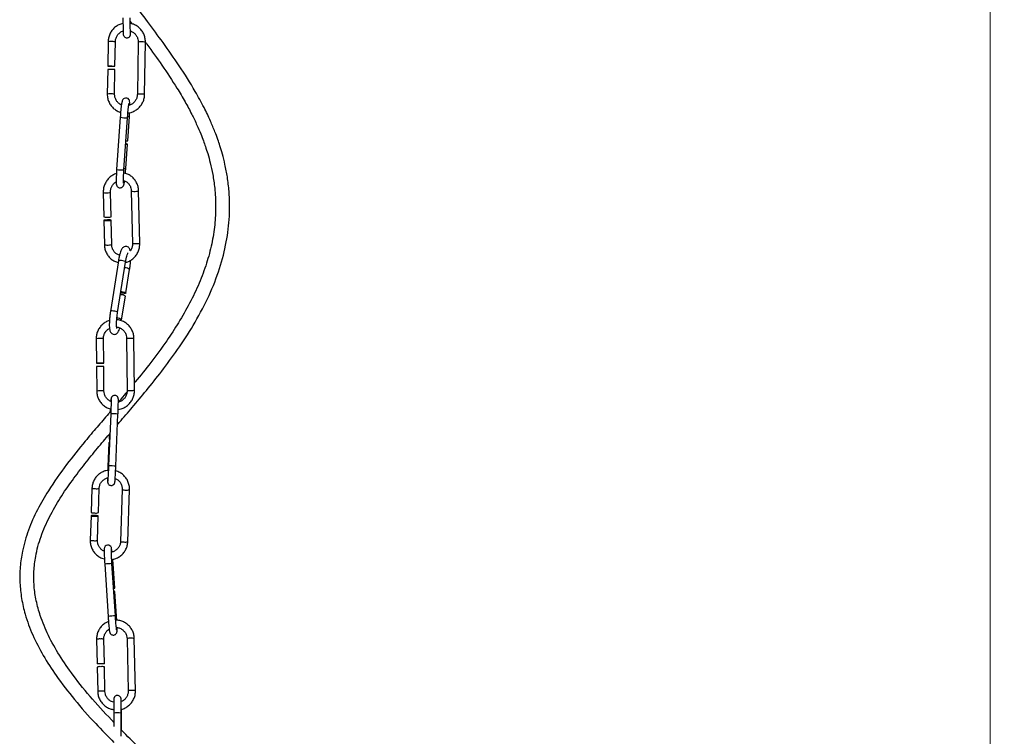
# Model space of a CAD drawing. Header units: millimetres. Extents: x 425 to 1011, y 286 to 740.
# Tile 27 of 41: x 715 to 785, y 446 to 497. Entities that reach past the tile are written whole.
import ezdxf

# ---------------------------------------------------------------- set-up
doc = ezdxf.new("R2010")
doc.units = ezdxf.units.MM
doc.styles.add('SLDTEXTSTYLE0', font='TXT', dxfattribs={"width": 0.75})
doc.dimstyles.new('SLDDIMSTYLE0', dxfattribs={"dimtxt": 3.5, "dimasz": 3.556, "dimexe": 0, "dimexo": 0.0625, "dimgap": 0.875, "dimtad": 1, "dimdec": 0, "dimlfac": 5, "dimrnd": 1e-09, "dimzin": 12, "dimdsep": 46, "dimtxsty": 'SLDTEXTSTYLE0', "dimblk1": 'CLOSED', "dimblk2": 'CLOSED', "dimsah": 1, "dimcen": 0.09, "dimadec": 0, "dimazin": 3, "dimtfac": 1, "dimtofl": 0, "dimtmove": 0, "dimatfit": 3, "dimldrblk": 'CLOSED', "dimfxl": 0, "dimfrac": 2, "dimtolj": 1, "dimtzin": 12, "dimarcsym": 0})

# ---------------------------------------------------------------- blocks, each defined once
blk = doc.blocks.new('_Closed')
at = {"color": 0, "linetype": 'ByBlock', "lineweight": -2}
for p, q in [((-1, 0.166667), (0, 0)), ((-1, 0.166667), (-1, -0.166667)), ((0, 0), (-1, -0.166667)), ((0, 0), (-1, 0))]:
    blk.add_line(p, q, dxfattribs=at)
blk = doc.blocks.new('_D')
at = {"color": 7, "linetype": 'Continuous', "lineweight": 0}
for p, q in [((732.648, 566.243), (785.186, 566.243)), ((784.186, 286.243), (784.186, 566.243)), ((728.543, 286.243), (785.186, 286.243))]:
    blk.add_line(p, q, dxfattribs=at)
at = {"color": 7, "linetype": 'Continuous', "lineweight": 18, "xscale": 3.556, "yscale": 3.556}
for p, rotation in [((784.186, 566.243), 90.0000000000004), ((784.186, 286.243), 270.0000000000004)]:
    blk.add_blockref('_Closed', p, dxfattribs=dict(at, rotation=rotation))
at = {"color": 7, "linetype": 'Continuous', "lineweight": 18, "insert": (779.674, 432.343), "char_height": 3.5, "attachment_point": 1, "rotation": 90, "style": 'SLDTEXTSTYLE0'}
blk.add_mtext('1400', dxfattribs=at)

msp = doc.modelspace()

# ---------------------------------------------------------------- linework, layer by layer
at = {"color": 7, "linetype": 'Continuous', "lineweight": 25}
for p, q in [((722.714, 497.153), (722.833, 496.991)), ((721.131, 495.714), (721.104, 493.969)), ((721.624, 493.961), (721.651, 495.707)), ((723.278, 495.694), (723.222, 491.957)), ((723.742, 491.949), (723.798, 495.687)), ((721.101, 493.729), (721.074, 491.977)), ((721.594, 491.969), (721.621, 493.721)), ((722.002, 490.318), (721.743, 486.591)), ((722.262, 486.555), (722.52, 490.282)), ((722.533, 488.637), (722.654, 490.377)), ((722.395, 486.651), (722.517, 488.397)), ((720.783, 484.932), (720.823, 483.189)), ((721.343, 483.201), (721.303, 484.944)), ((722.791, 485.034), (722.876, 481.304)), ((723.395, 481.315), (723.311, 485.046)), ((720.828, 482.95), (720.868, 481.201)), ((721.388, 481.213), (721.348, 482.962)), ((721.869, 480.046), (721.297, 476.443)), ((721.81, 476.362), (722.382, 479.964)), ((722.405, 477.755), (722.672, 479.438)), ((722.1, 475.835), (722.368, 477.524)), ((721.297, 476.443), (721.299, 476.433)), ((720.279, 474.488), (720.296, 472.741)), ((720.816, 472.746), (720.799, 474.493)), ((722.458, 474.509), (722.494, 470.769)), ((723.014, 470.774), (722.978, 474.514)), ((720.298, 472.501), (720.315, 470.748)), ((720.835, 470.753), (720.818, 472.506)), ((721.318, 469.125), (721.163, 465.39)), ((721.318, 469.125), (721.318, 469.125)), ((721.683, 465.369), (721.838, 469.104)), ((721.217, 467.654), (721.203, 467.314)), ((721.193, 467.075), (721.12, 465.324)), ((719.977, 463.808), (719.918, 462.073)), ((720.438, 462.055), (720.496, 463.79)), ((722.143, 463.71), (722.017, 459.995)), ((722.537, 459.977), (722.663, 463.692)), ((719.91, 461.834), (719.851, 460.093)), ((720.371, 460.075), (720.43, 461.817)), ((720.889, 458.374), (721.132, 454.642)), ((721.651, 454.676), (721.408, 458.408)), ((721.602, 456.651), (721.489, 458.394)), ((721.732, 454.663), (721.618, 456.412)), ((720.306, 452.996), (720.345, 451.255)), ((720.865, 451.267), (720.826, 453.008)), ((722.485, 453.044), (722.569, 449.317)), ((723.088, 449.329), (723.005, 453.056)), ((720.35, 451.016), (720.389, 449.269)), ((720.909, 449.281), (720.87, 451.028)), ((721.536, 447.72), (721.544, 446.766)), ((722.069, 446.081), (722.056, 447.723)), ((722.089, 446.51), (722.081, 447.561))]:
    msp.add_line(p, q, dxfattribs=at)
at = {"color": 7, "linetype": 'Continuous', "lineweight": 25, "flags": 128}
for points in [[(721.32, 493.974), (721.421, 493.972), (721.514, 493.969), (721.584, 493.966), (721.62, 493.962), (721.618, 493.959), (721.577, 493.957), (721.503, 493.955), (721.409, 493.956), (721.307, 493.957), (721.215, 493.96), (721.145, 493.963), (721.108, 493.967), (721.111, 493.97), (721.152, 493.973), (721.225, 493.974), (721.32, 493.974)], [(722.689, 491.19), (722.689, 491.196), (722.685, 491.349), (722.668, 491.483), (722.65, 491.535), (722.616, 491.592), (722.554, 491.649), (722.467, 491.688), (722.369, 491.692), (722.285, 491.665), (722.226, 491.624), (722.188, 491.58), (722.164, 491.541), (722.147, 491.501), (722.129, 491.438), (722.099, 491.282), (722.075, 491.107), (722.05, 490.883), (722.026, 490.632), (722.006, 490.383), (722.002, 490.318), (722.002, 490.318)], [(722.389, 488.396), (722.429, 488.394), (722.49, 488.394), (722.516, 488.397), (722.502, 488.403), (722.452, 488.41), (722.391, 488.417)], [(721.189, 482.942), (721.273, 482.948), (721.329, 482.955), (721.348, 482.962), (721.328, 482.968), (721.271, 482.972), (721.186, 482.974), (721.086, 482.973), (720.987, 482.97), (720.903, 482.964), (720.847, 482.957), (720.828, 482.95), (720.849, 482.944), (720.906, 482.939), (720.99, 482.938), (721.09, 482.938), (721.189, 482.942)], [(722.049, 477.864), (722.113, 477.859), (722.213, 477.842), (722.304, 477.819), (722.37, 477.791), (722.403, 477.765), (722.396, 477.743), (722.352, 477.73), (722.277, 477.726), (722.182, 477.733), (722.082, 477.749), (722.033, 477.761)], [(720.55, 472.744), (720.65, 472.745), (720.736, 472.745), (720.794, 472.746), (720.816, 472.746), (720.798, 472.746), (720.743, 472.745), (720.66, 472.744), (720.561, 472.743), (720.461, 472.743), (720.376, 472.742), (720.318, 472.741), (720.296, 472.741), (720.313, 472.741), (720.368, 472.742), (720.451, 472.743), (720.55, 472.744)], [(721.203, 467.314), (721.224, 467.317), (721.243, 467.317)], [(721.243, 467.308), (721.22, 467.311), (721.203, 467.314)], [(721.193, 467.075), (721.214, 467.077), (721.233, 467.077)], [(720.142, 461.798), (720.243, 461.795), (720.333, 461.797), (720.398, 461.804), (720.428, 461.814), (720.419, 461.825), (720.372, 461.837), (720.294, 461.847), (720.197, 461.853), (720.097, 461.856), (720.007, 461.853), (719.942, 461.847), (719.911, 461.837), (719.921, 461.826), (719.968, 461.814), (720.045, 461.804), (720.142, 461.798)], [(721.419, 459.242), (721.402, 459.382), (721.383, 459.497), (721.367, 459.553), (721.351, 459.59), (721.319, 459.637), (721.262, 459.689), (721.179, 459.725), (721.084, 459.73), (720.994, 459.701), (720.933, 459.656), (720.895, 459.607), (720.872, 459.563), (720.862, 459.529), (720.855, 459.499), (720.851, 459.457), (720.847, 459.364), (720.848, 459.217), (720.855, 459.016), (720.865, 458.783), (720.879, 458.527), (720.889, 458.374), (720.889, 458.374)], [(721.522, 456.648), (721.579, 456.651), (721.602, 456.651), (721.586, 456.649), (721.533, 456.645), (721.523, 456.644)], [(720.605, 451.282), (720.705, 451.283), (720.789, 451.28), (720.845, 451.274), (720.865, 451.267), (720.845, 451.258), (720.788, 451.25), (720.704, 451.244), (720.604, 451.24), (720.505, 451.24), (720.42, 451.242), (720.364, 451.248), (720.345, 451.255), (720.365, 451.264), (720.421, 451.272), (720.506, 451.278), (720.605, 451.282)]]:
    msp.add_lwpolyline(points, dxfattribs=at)
at = {"color": 8, "linetype": 'Continuous', "lineweight": 25, "flags": 128}
for points in [[(722.382, 479.964), (722.38, 479.975), (722.348, 480.001), (722.281, 480.028), (722.191, 480.051), (722.091, 480.068), (721.996, 480.075), (721.921, 480.071), (721.877, 480.057), (721.869, 480.046)], [(721.81, 476.362), (721.808, 476.372), (721.776, 476.399), (721.709, 476.426), (721.619, 476.449), (721.519, 476.466), (721.424, 476.472), (721.349, 476.469), (721.305, 476.455), (721.297, 476.443)], [(721.12, 465.324), (721.142, 465.326), (721.157, 465.327)]]:
    msp.add_lwpolyline(points, dxfattribs=at)
at = {"color": 8, "linetype": 'Continuous', "lineweight": 25}
for centre, radius, start, end in [((721.27, 494.391), 1.331, 86.73986, 96.03023), ((721.416, 493.8), 1.921, 82.99732, 92.09493), ((723.418, 494.37), 1.332, 86.74337, 96.02455), ((723.547, 493.392), 2.308, 83.75918, 91.32999), ((721.214, 490.654), 1.331, 86.73964, 96.03059), ((721.36, 490.053), 1.931, 83.02449, 92.0771), ((723.362, 490.633), 1.331, 86.74148, 96.02762), ((723.491, 489.656), 2.306, 83.75609, 91.33171), ((722.391, 492.178), 1.9, 258.16968, 273.89723), ((722.585, 490.818), 0.446, 262.94505, 278.92309), ((722.133, 488.457), 1.906, 258.18887, 273.86595), ((722.325, 487.097), 0.452, 262.77478, 278.9628), ((720.989, 486.089), 1.176, 259.91248, 277.58257), ((721.164, 485.419), 0.496, 267.78326, 286.36821), ((722.997, 486.199), 1.183, 259.97692, 277.54123), ((723.171, 485.524), 0.498, 267.82163, 286.29839), ((721.074, 482.358), 1.175, 259.90552, 277.58704), ((721.248, 481.691), 0.498, 267.81393, 286.31241), ((723.082, 482.46), 1.175, 259.90323, 277.58852), ((723.256, 481.794), 0.498, 267.82232, 286.29713), ((722.369, 479.084), 0.466, 49.38119, 96.44747), ((721.801, 475.487), 0.459, 49.3785, 95.49664), ((721.29, 389.787), 84.708, 90.51213, 90.68427), ((721.221, 412.592), 61.903, 90.39101, 90.63676), ((723.469, 389.88), 84.635, 90.51207, 90.68436), ((723.547, 396.286), 78.23, 90.4167, 90.61115), ((721.327, 386.046), 84.709, 90.51213, 90.68426), ((721.257, 408.947), 61.808, 90.39079, 90.63692), ((723.504, 386.327), 84.449, 90.51194, 90.68461), ((723.584, 392.484), 78.292, 90.41679, 90.61109), ((721.437, 465.729), 3.399, 83.22131, 91.99585), ((721.282, 461.997), 3.396, 83.21649, 91.99832), ((720.167, 464.263), 0.494, 247.26397, 274.81131), ((720.319, 464.288), 0.528, 257.93281, 289.59448), ((722.334, 464.165), 0.494, 247.277, 274.80401), ((722.478, 464.297), 0.633, 260.62375, 286.9545), ((720.042, 460.548), 0.494, 247.26404, 274.81127), ((720.194, 460.569), 0.525, 257.84326, 289.73011), ((722.208, 460.45), 0.494, 247.26689, 274.80968), ((722.353, 460.582), 0.633, 260.62407, 286.95393), ((721.832, 447.895), 10.522, 92.31237, 95.14421), ((721.484, 457.582), 0.812, 89.6826, 95.51081), ((722.074, 444.181), 10.503, 92.30934, 95.1462), ((721.727, 453.877), 0.785, 89.68535, 95.44923), ((720.507, 452.317), 0.709, 85.22679, 106.52398), ((720.649, 452.21), 0.817, 77.49959, 95.79537), ((722.672, 452.509), 0.567, 82.51068, 109.24008), ((722.828, 452.258), 0.817, 77.49959, 95.79537), ((720.591, 448.589), 0.709, 85.23365, 106.51268), ((720.732, 448.483), 0.817, 77.49821, 95.7961), ((722.755, 448.781), 0.568, 82.52947, 109.21372), ((722.912, 448.531), 0.818, 77.50901, 95.79037), ((721.806, 446.519), 1.23, 78.25558, 102.65171), ((722.058, 447.53), 0.0389, 53.238, 90.07851)]:
    msp.add_arc(centre, radius, start, end, dxfattribs=at)
at = {"color": 7, "linetype": 'Continuous', "lineweight": 25}
for centre, radius, start, end in [((721.24, 492.404), 1.332, 86.74337, 96.02455), ((721.386, 491.817), 1.918, 82.98836, 92.10082), ((722.463, 489.083), 0.452, 262.78391, 278.94751), ((721.029, 484.346), 1.175, 259.90552, 277.58704), ((721.203, 483.679), 0.498, 267.81393, 286.31241), ((722.065, 477.17), 0.466, 49.36329, 96.45642), ((721.309, 387.872), 84.635, 90.51207, 90.68436), ((721.242, 410.483), 62.024, 90.39129, 90.63656), ((720.109, 462.528), 0.494, 247.26689, 274.80968), ((720.261, 462.548), 0.524, 257.83423, 289.74377), ((721.612, 455.639), 0.773, 89.60701, 95.52513), ((720.552, 450.337), 0.709, 85.22679, 106.52398), ((720.693, 450.23), 0.817, 77.49959, 95.79537)]:
    msp.add_arc(centre, radius, start, end, dxfattribs=at)
for points, knots in [([(721.806, 468.345), (721.89, 468.443), (722.279, 468.899), (723.015, 469.761), (724.037, 470.988), (725.137, 472.373), (726.276, 473.935), (727.387, 475.673), (728.367, 477.54), (729.125, 479.461), (729.616, 481.362), (729.839, 483.216), (729.818, 484.775), (729.671, 486.009), (729.503, 486.898), (729.317, 487.642), (729.139, 488.235), (728.961, 488.766), (728.742, 489.355), (728.422, 490.12), (727.96, 491.086), (727.233, 492.415), (726.255, 493.964), (725.095, 495.611), (723.991, 497.11), (723.195, 498.176), (722.783, 498.753), (722.7, 498.868)], [0, 0, 0, 0, 0.011091, 0.051842, 0.097877, 0.148909, 0.204452, 0.264447, 0.326667, 0.386015, 0.442117, 0.495462, 0.546602, 0.576271, 0.602566, 0.624618, 0.642411, 0.655921, 0.672903, 0.696682, 0.727401, 0.765232, 0.827229, 0.885294, 0.938894, 0.987797, 1, 1, 1, 1]), ([(722.217, 497.017), (722.179, 497.012), (722.045, 496.992), (721.831, 496.894), (721.59, 496.73), (721.391, 496.514), (721.243, 496.261), (721.15, 495.989), (721.137, 495.803), (721.131, 495.714)], [0, 0, 0, 0, 0.063819, 0.221926, 0.380113, 0.538424, 0.696876, 0.855462, 1, 1, 1, 1]), ([(722.191, 497.426), (722.192, 497.38), (722.193, 497.247), (722.195, 497.027), (722.198, 496.783), (722.202, 496.572), (722.205, 496.404), (722.208, 496.304), (722.211, 496.258), (722.213, 496.235), (722.216, 496.209), (722.226, 496.17), (722.249, 496.118), (722.296, 496.061), (722.368, 496.013), (722.461, 495.991), (722.554, 496.004), (722.627, 496.044), (722.675, 496.09), (722.705, 496.136), (722.721, 496.177), (722.728, 496.206), (722.731, 496.224), (722.733, 496.239), (722.734, 496.262), (722.736, 496.304), (722.737, 496.372), (722.738, 496.451), (722.738, 496.476)], [0, 0, 0, 0, 0.043808, 0.127631, 0.21162, 0.295677, 0.379906, 0.46465, 0.517836, 0.543958, 0.55877, 0.569804, 0.588963, 0.613282, 0.64043, 0.670165, 0.702727, 0.727884, 0.748716, 0.766367, 0.780803, 0.791218, 0.799352, 0.809507, 0.8289, 0.882061, 0.963702, 1, 1, 1, 1]), ([(722.73, 496.29), (722.73, 496.291), (722.73, 496.293), (722.728, 496.331), (722.725, 496.417), (722.722, 496.567), (722.718, 496.769), (722.715, 497.007), (722.713, 497.233), (722.712, 497.375), (722.711, 497.43)], [0, 0, 0, 0, 0.036314, 0.132657, 0.267434, 0.421466, 0.580045, 0.739742, 0.899782, 1, 1, 1, 1]), ([(723.798, 495.687), (723.797, 495.743), (723.794, 495.897), (723.737, 496.144), (723.615, 496.41), (723.438, 496.644), (723.215, 496.831), (722.971, 496.965), (722.796, 497.005), (722.715, 497.023)], [0, 0, 0, 0, 0.090004, 0.245438, 0.401052, 0.556576, 0.711975, 0.867235, 1, 1, 1, 1]), ([(722.737, 497.017), (722.737, 497.018), (722.737, 497.05), (722.737, 497.087), (722.737, 497.122)], [0, 0, 0, 0, 0.03496, 1, 1, 1, 1]), ([(721.651, 495.707), (721.652, 495.741), (721.658, 495.852), (721.711, 496.034), (721.83, 496.233), (721.998, 496.384), (722.135, 496.47), (722.213, 496.486), (722.218, 496.487)], [0, 0, 0, 0, 0.101339, 0.321695, 0.542513, 0.763413, 0.984672, 1, 1, 1, 1]), ([(722.724, 496.481), (722.769, 496.466), (722.885, 496.428), (723.043, 496.302), (723.181, 496.121), (723.266, 495.911), (723.274, 495.765), (723.278, 495.694)], [0, 0, 0, 0, 0.138107, 0.3587055, 0.5789755, 0.7987051, 1, 1, 1, 1]), ([(723.759, 495.734), (723.809, 495.666), (724.223, 495.105), (725.01, 494.007), (725.921, 492.633), (726.621, 491.455), (727.094, 490.575), (727.462, 489.81), (727.735, 489.174), (727.934, 488.662), (728.1, 488.193), (728.267, 487.672), (728.45, 487.008), (728.627, 486.186), (728.777, 485.153), (728.841, 483.948), (728.772, 482.612), (728.554, 481.244), (728.18, 479.846), (727.649, 478.426), (726.972, 477.009), (726.185, 475.64), (725.255, 474.226), (724.217, 472.819), (723.43, 471.825), (723.03, 471.347), (723.009, 471.322)], [0, 0, 0, 0, 0.009213, 0.076791, 0.148693, 0.190611, 0.227633, 0.258683, 0.284011, 0.303793, 0.319235, 0.338759, 0.364047, 0.395026, 0.431349, 0.478885, 0.527742, 0.578363, 0.631226, 0.686701, 0.745083, 0.803851, 0.86039, 0.931377, 0.996387, 1, 1, 1, 1]), ([(721.074, 491.977), (721.075, 491.921), (721.079, 491.767), (721.135, 491.52), (721.258, 491.253), (721.434, 491.019), (721.658, 490.833), (721.862, 490.716), (721.993, 490.684), (722.03, 490.675)], [0, 0, 0, 0, 0.096858, 0.26413, 0.431594, 0.598963, 0.766197, 0.93328, 1, 1, 1, 1]), ([(722.089, 491.205), (722.064, 491.214), (721.969, 491.246), (721.83, 491.362), (721.691, 491.542), (721.607, 491.752), (721.598, 491.899), (721.594, 491.969)], [0, 0, 0, 0, 0.080306, 0.315698, 0.55074, 0.785206, 1, 1, 1, 1]), ([(722.548, 490.627), (722.623, 490.637), (722.793, 490.66), (723.042, 490.768), (723.282, 490.934), (723.481, 491.149), (723.63, 491.403), (723.722, 491.674), (723.735, 491.86), (723.742, 491.949)], [0, 0, 0, 0, 0.1164446, 0.2656642, 0.4149593, 0.5643706, 0.7139154, 0.8635872, 1, 1, 1, 1]), ([(723.222, 491.957), (723.22, 491.922), (723.214, 491.811), (723.161, 491.629), (723.043, 491.431), (722.874, 491.278), (722.723, 491.188), (722.629, 491.171), (722.609, 491.167)], [0, 0, 0, 0, 0.096837, 0.307404, 0.518412, 0.729499, 0.940929, 1, 1, 1, 1]), ([(722.52, 490.282), (722.524, 490.327), (722.533, 490.458), (722.551, 490.672), (722.574, 490.906), (722.598, 491.104), (722.618, 491.24), (722.634, 491.315), (722.636, 491.323), (722.637, 491.326)], [0, 0, 0, 0, 0.091596, 0.266788, 0.441913, 0.615965, 0.787367, 0.920953, 1, 1, 1, 1]), ([(722.654, 490.377), (722.657, 490.424), (722.664, 490.517), (722.668, 490.605), (722.67, 490.649)], [0, 0, 0, 0, 0.498674, 1, 1, 1, 1]), ([(721.743, 486.591), (721.74, 486.545), (721.731, 486.411), (721.719, 486.195), (721.71, 485.961), (721.707, 485.765), (721.712, 485.605), (721.716, 485.527), (721.743, 485.438), (721.779, 485.373), (721.841, 485.314), (721.929, 485.275), (722.026, 485.27), (722.11, 485.298), (722.172, 485.341), (722.211, 485.388), (722.236, 485.432), (722.255, 485.479), (722.274, 485.551), (722.292, 485.639), (722.305, 485.739), (722.309, 485.766)], [0, 0, 0, 0, 0.047286, 0.137822, 0.228734, 0.320285, 0.413589, 0.514752, 0.545299, 0.572619, 0.603536, 0.637189, 0.67159, 0.702844, 0.729017, 0.752656, 0.775422, 0.803344, 0.853755, 0.959691, 1, 1, 1, 1]), ([(722.234, 485.608), (722.234, 485.61), (722.233, 485.617), (722.229, 485.674), (722.228, 485.783), (722.23, 485.951), (722.238, 486.166), (722.25, 486.375), (722.258, 486.508), (722.262, 486.555)], [0, 0, 0, 0, 0.073333, 0.194687, 0.349097, 0.524672, 0.708739, 0.895924, 1, 1, 1, 1]), ([(723.311, 485.046), (723.308, 485.101), (723.299, 485.255), (723.236, 485.499), (723.11, 485.76), (722.932, 485.985), (722.711, 486.161), (722.479, 486.278), (722.318, 486.306), (722.247, 486.319)], [0, 0, 0, 0, 0.090064, 0.248241, 0.406626, 0.564673, 0.722094, 0.87869, 1, 1, 1, 1]), ([(722.367, 486.292), (722.368, 486.307), (722.377, 486.399), (722.386, 486.524), (722.394, 486.629), (722.395, 486.651)], [0, 0, 0, 0, 0.128839, 0.821422, 1, 1, 1, 1]), ([(721.724, 486.28), (721.699, 486.274), (721.584, 486.248), (721.396, 486.141), (721.176, 485.965), (720.997, 485.738), (720.867, 485.478), (720.792, 485.204), (720.786, 485.019), (720.783, 484.932)], [0, 0, 0, 0, 0.045888, 0.206382, 0.367427, 0.529202, 0.691705, 0.854828, 1, 1, 1, 1]), ([(721.303, 484.944), (721.304, 484.979), (721.305, 485.09), (721.347, 485.275), (721.448, 485.475), (721.573, 485.626), (721.671, 485.685), (721.71, 485.708)], [0, 0, 0, 0, 0.114568, 0.356817, 0.599251, 0.841757, 1, 1, 1, 1]), ([(722.228, 485.791), (722.274, 485.78), (722.385, 485.752), (722.54, 485.638), (722.677, 485.469), (722.769, 485.262), (722.784, 485.11), (722.791, 485.034)], [0, 0, 0, 0, 0.147675, 0.365027, 0.579703, 0.791275, 1, 1, 1, 1]), ([(720.868, 481.201), (720.871, 481.146), (720.88, 480.993), (720.942, 480.749), (721.069, 480.488), (721.247, 480.262), (721.468, 480.088), (721.675, 479.979), (721.809, 479.954), (721.853, 479.946)], [0, 0, 0, 0, 0.094379, 0.260132, 0.426105, 0.591723, 0.756685, 0.920782, 1, 1, 1, 1]), ([(721.951, 480.456), (721.905, 480.468), (721.794, 480.496), (721.639, 480.609), (721.502, 480.778), (721.409, 480.985), (721.395, 481.138), (721.388, 481.213)], [0, 0, 0, 0, 0.147842, 0.365151, 0.579786, 0.791316, 1, 1, 1, 1]), ([(722.717, 480.769), (722.707, 480.807), (722.69, 480.878), (722.632, 480.979), (722.532, 481.061), (722.406, 481.094), (722.286, 481.07), (722.195, 481.012), (722.131, 480.939), (722.072, 480.839), (722.015, 480.697), (721.956, 480.491), (721.907, 480.271), (721.88, 480.113), (721.869, 480.046)], [0, 0, 0, 0, 0.088685, 0.164084, 0.227114, 0.29007, 0.352499, 0.407966, 0.469271, 0.547653, 0.672067, 0.787953, 0.909438, 1, 1, 1, 1]), ([(722.391, 479.952), (722.438, 479.962), (722.575, 479.991), (722.783, 480.105), (723.003, 480.283), (723.182, 480.509), (723.312, 480.77), (723.387, 481.044), (723.393, 481.228), (723.395, 481.315)], [0, 0, 0, 0, 0.081256, 0.235801, 0.390875, 0.546653, 0.703133, 0.860209, 1, 1, 1, 1]), ([(722.876, 481.304), (722.875, 481.268), (722.874, 481.157), (722.829, 480.976), (722.769, 480.828), (722.719, 480.772), (722.717, 480.769)], [0, 0, 0, 0, 0.187173, 0.582944, 0.979017, 1, 1, 1, 1]), ([(722.382, 479.964), (722.389, 480.006), (722.409, 480.127), (722.447, 480.309), (722.493, 480.479), (722.529, 480.584), (722.555, 480.632), (722.553, 480.63), (722.552, 480.629)], [0, 0, 0, 0, 0.122862, 0.3563, 0.586186, 0.779354, 0.938925, 1, 1, 1, 1]), ([(722.672, 479.438), (722.679, 479.484), (722.699, 479.618), (722.726, 479.844), (722.737, 480.012), (722.743, 480.094)], [0, 0, 0, 0, 0.2125559, 0.6191268, 1, 1, 1, 1]), ([(721.226, 475.789), (721.137, 475.755), (720.956, 475.687), (720.72, 475.513), (720.523, 475.294), (720.379, 475.038), (720.292, 474.764), (720.283, 474.577), (720.279, 474.488)], [0, 0, 0, 0, 0.166109, 0.33574, 0.505372, 0.675005, 0.844641, 1, 1, 1, 1]), ([(721.292, 476.409), (721.287, 476.374), (721.268, 476.251), (721.243, 476.032), (721.223, 475.766), (721.215, 475.519), (721.222, 475.3), (721.243, 475.132), (721.278, 475.008), (721.337, 474.902), (721.436, 474.82), (721.562, 474.788), (721.683, 474.811), (721.773, 474.869), (721.838, 474.941), (721.897, 475.043), (721.939, 475.142), (721.965, 475.233), (721.97, 475.252)], [0, 0, 0, 0, 0.033893, 0.119818, 0.205957, 0.292583, 0.38063, 0.472496, 0.544592, 0.600307, 0.646882, 0.693401, 0.739531, 0.780517, 0.825817, 0.883736, 0.975668, 1, 1, 1, 1]), ([(721.763, 475.209), (721.763, 475.209), (721.763, 475.209), (721.751, 475.256), (721.741, 475.352), (721.736, 475.507), (721.741, 475.71), (721.757, 475.946), (721.782, 476.17), (721.802, 476.307), (721.81, 476.362)], [0, 0, 0, 0, 0.0465521, 0.1455247, 0.268833, 0.4119353, 0.5667115, 0.7271222, 0.8899305, 1, 1, 1, 1]), ([(722.978, 474.514), (722.976, 474.571), (722.968, 474.724), (722.905, 474.97), (722.775, 475.234), (722.59, 475.463), (722.361, 475.648), (722.097, 475.775), (721.888, 475.839), (721.771, 475.84), (721.751, 475.84)], [0, 0, 0, 0, 0.0856189, 0.2328959, 0.380363, 0.52783, 0.6752956, 0.8227593, 0.9702212, 1, 1, 1, 1]), ([(720.799, 474.493), (720.8, 474.528), (720.803, 474.639), (720.852, 474.823), (720.97, 475.02), (721.103, 475.159), (721.204, 475.208), (721.236, 475.223)], [0, 0, 0, 0, 0.116398, 0.371391, 0.627023, 0.882664, 1, 1, 1, 1]), ([(721.747, 475.317), (721.764, 475.316), (721.857, 475.312), (722.018, 475.243), (722.207, 475.112), (722.351, 474.93), (722.441, 474.723), (722.453, 474.578), (722.458, 474.509)], [0, 0, 0, 0, 0.043507, 0.2387144, 0.4339198, 0.6291194, 0.8243115, 1, 1, 1, 1]), ([(720.315, 470.748), (720.318, 470.692), (720.325, 470.538), (720.388, 470.292), (720.518, 470.029), (720.703, 469.799), (720.933, 469.617), (721.147, 469.501), (721.287, 469.471), (721.331, 469.461)], [0, 0, 0, 0, 0.096071, 0.261327, 0.426796, 0.592265, 0.757732, 0.923197, 1, 1, 1, 1]), ([(721.324, 470.01), (721.309, 470.015), (721.222, 470.044), (721.088, 470.154), (720.942, 470.331), (720.853, 470.539), (720.841, 470.684), (720.835, 470.753)], [0, 0, 0, 0, 0.049693, 0.293366, 0.537033, 0.780689, 1, 1, 1, 1]), ([(721.346, 470.136), (721.346, 470.136), (721.345, 470.137), (721.347, 470.11), (721.346, 470.041), (721.344, 469.908), (721.34, 469.721), (721.332, 469.491), (721.325, 469.286), (721.32, 469.162), (721.318, 469.125)], [0, 0, 0, 0, 0.02179, 0.108362, 0.241312, 0.403289, 0.575229, 0.749882, 0.92537, 1, 1, 1, 1]), ([(721.838, 469.104), (721.84, 469.149), (721.845, 469.283), (721.853, 469.498), (721.86, 469.729), (721.865, 469.924), (721.867, 470.072), (721.866, 470.146), (721.864, 470.186), (721.858, 470.223), (721.846, 470.267), (721.817, 470.322), (721.764, 470.379), (721.687, 470.422), (721.594, 470.436), (721.507, 470.417), (721.44, 470.378), (721.396, 470.333), (721.369, 470.289), (721.355, 470.254), (721.348, 470.229), (721.343, 470.207), (721.338, 470.176), (721.333, 470.126), (721.327, 470.051), (721.324, 470.01)], [0, 0, 0, 0, 0.047238, 0.137639, 0.228262, 0.319077, 0.410397, 0.503591, 0.541781, 0.559101, 0.574502, 0.597527, 0.623768, 0.654483, 0.686983, 0.719043, 0.744548, 0.766089, 0.784338, 0.79889, 0.810805, 0.825114, 0.851931, 0.917578, 1, 1, 1, 1]), ([(721.85, 469.43), (721.921, 469.441), (722.089, 469.467), (722.335, 469.578), (722.574, 469.749), (722.77, 469.968), (722.914, 470.224), (723.001, 470.498), (723.01, 470.685), (723.014, 470.774)], [0, 0, 0, 0, 0.110762, 0.261074, 0.411387, 0.561701, 0.712016, 0.862334, 1, 1, 1, 1]), ([(722.494, 470.769), (722.493, 470.735), (722.49, 470.624), (722.441, 470.44), (722.324, 470.239), (722.156, 470.082), (721.999, 469.988), (721.898, 469.97), (721.873, 469.965)], [0, 0, 0, 0, 0.095068, 0.303332, 0.512119, 0.720912, 0.929713, 1, 1, 1, 1]), ([(722.491, 470.701), (722.347, 470.527), (722.142, 470.28), (721.934, 470.037), (721.873, 469.965)], [0, 0, 0, 0, 0.705577, 1, 1, 1, 1]), ([(721.294, 469.471), (721.292, 469.433), (721.288, 469.358), (721.284, 469.277), (721.283, 469.237)], [0, 0, 0, 0, 0.506108, 1, 1, 1, 1]), ([(721.326, 469.323), (721.27, 469.257), (720.944, 468.874), (720.329, 468.157), (719.317, 466.955), (718.118, 465.463), (716.962, 463.836), (716.054, 462.266), (715.41, 460.826), (715.009, 459.447), (714.826, 458.181), (714.806, 457.043), (714.928, 455.909), (715.218, 454.652), (715.724, 453.282), (716.479, 451.82), (717.478, 450.275), (718.738, 448.649), (720.136, 447.066), (721.112, 446.076), (721.552, 445.629)], [0, 0, 0, 0, 0.0093507, 0.0542396, 0.1019227, 0.178937, 0.2609009, 0.3173675, 0.3748471, 0.4310791, 0.4722222, 0.5129933, 0.5538763, 0.5953307, 0.6520795, 0.711103, 0.7725361, 0.8502261, 0.9325059, 1, 1, 1, 1]), ([(721.565, 447.04), (721.045, 447.592), (720.018, 448.681), (718.71, 450.291), (717.651, 451.818), (716.849, 453.238), (716.303, 454.552), (715.977, 455.742), (715.823, 456.806), (715.807, 457.87), (715.949, 459.061), (716.311, 460.378), (716.923, 461.771), (717.694, 463.105), (718.557, 464.359), (719.457, 465.536), (720.35, 466.631), (720.951, 467.343), (721.249, 467.692), (721.259, 467.704)], [0, 0, 0, 0, 0.094411, 0.186346, 0.25802, 0.325683, 0.389415, 0.435084, 0.479484, 0.523432, 0.567819, 0.629275, 0.693559, 0.757773, 0.821662, 0.883679, 0.94277, 0.998049, 1, 1, 1, 1]), ([(721.094, 464.542), (721.094, 464.532), (721.092, 464.456), (721.091, 464.358), (721.092, 464.281), (721.094, 464.241), (721.1, 464.205), (721.112, 464.16), (721.14, 464.105), (721.193, 464.048), (721.271, 464.006), (721.364, 463.992), (721.451, 464.01), (721.517, 464.05), (721.562, 464.095), (721.589, 464.138), (721.603, 464.174), (721.61, 464.198), (721.615, 464.221), (721.62, 464.252), (721.625, 464.305), (721.634, 464.42), (721.645, 464.597), (721.658, 464.82), (721.67, 465.065), (721.678, 465.253), (721.682, 465.352), (721.683, 465.369)], [0, 0, 0, 0, 0.013313, 0.097902, 0.184229, 0.219604, 0.235648, 0.249914, 0.271242, 0.295549, 0.324001, 0.354106, 0.383803, 0.407428, 0.427382, 0.444286, 0.457765, 0.468802, 0.482057, 0.506897, 0.567706, 0.649633, 0.736214, 0.820768, 0.904833, 0.984364, 1, 1, 1, 1]), ([(721.163, 465.39), (721.161, 465.345), (721.156, 465.212), (721.146, 464.996), (721.134, 464.76), (721.122, 464.56), (721.112, 464.413), (721.106, 464.341), (721.102, 464.309), (721.103, 464.314), (721.103, 464.315)], [0, 0, 0, 0, 0.087763, 0.255658, 0.423723, 0.591432, 0.75823, 0.90199, 0.978847, 1, 1, 1, 1]), ([(721.12, 465.324), (721.118, 465.278), (721.115, 465.192), (721.112, 465.109), (721.11, 465.071)], [0, 0, 0, 0, 0.53278, 1, 1, 1, 1]), ([(721.149, 465.077), (721.092, 465.071), (720.939, 465.055), (720.703, 464.959), (720.458, 464.803), (720.253, 464.594), (720.099, 464.347), (720.002, 464.08), (719.985, 463.896), (719.977, 463.808)], [0, 0, 0, 0, 0.090906, 0.244906, 0.398804, 0.552618, 0.706382, 0.860127, 1, 1, 1, 1]), ([(720.496, 463.79), (720.499, 463.825), (720.507, 463.934), (720.564, 464.113), (720.687, 464.305), (720.861, 464.449), (721.004, 464.53), (721.086, 464.541), (721.094, 464.542)], [0, 0, 0, 0, 0.099869, 0.318495, 0.53793, 0.757752, 0.97773, 1, 1, 1, 1]), ([(721.639, 464.496), (721.67, 464.484), (721.773, 464.445), (721.918, 464.319), (722.054, 464.135), (722.135, 463.924), (722.14, 463.779), (722.143, 463.71)], [0, 0, 0, 0, 0.102319, 0.331889, 0.561224, 0.790497, 1, 1, 1, 1]), ([(722.663, 463.692), (722.663, 463.748), (722.662, 463.902), (722.61, 464.149), (722.492, 464.418), (722.318, 464.656), (722.097, 464.849), (721.876, 464.981), (721.725, 465.021), (721.668, 465.037)], [0, 0, 0, 0, 0.093785, 0.255115, 0.416715, 0.57842, 0.740212, 0.902055, 1, 1, 1, 1]), ([(719.851, 460.093), (719.851, 460.037), (719.852, 459.884), (719.904, 459.636), (720.022, 459.367), (720.196, 459.129), (720.416, 458.935), (720.644, 458.801), (720.803, 458.759), (720.867, 458.742)], [0, 0, 0, 0, 0.092632, 0.251979, 0.411592, 0.57131, 0.731114, 0.890967, 1, 1, 1, 1]), ([(720.848, 459.301), (720.825, 459.309), (720.732, 459.346), (720.596, 459.466), (720.46, 459.65), (720.379, 459.861), (720.374, 460.006), (720.371, 460.075)], [0, 0, 0, 0, 0.074507, 0.311189, 0.547629, 0.784006, 1, 1, 1, 1]), ([(722.017, 459.995), (722.015, 459.96), (722.007, 459.851), (721.95, 459.672), (721.827, 459.48), (721.653, 459.335), (721.494, 459.25), (721.393, 459.238), (721.368, 459.235)], [0, 0, 0, 0, 0.095082, 0.30323, 0.512148, 0.721434, 0.930869, 1, 1, 1, 1]), ([(721.39, 458.712), (721.438, 458.717), (721.583, 458.733), (721.811, 458.826), (722.056, 458.982), (722.261, 459.191), (722.415, 459.438), (722.512, 459.705), (722.529, 459.889), (722.537, 459.977)], [0, 0, 0, 0, 0.078502, 0.234603, 0.390601, 0.546514, 0.702376, 0.858218, 1, 1, 1, 1]), ([(721.408, 458.408), (721.405, 458.453), (721.396, 458.585), (721.385, 458.798), (721.374, 459.027), (721.368, 459.219), (721.366, 459.346), (721.368, 459.412), (721.369, 459.417), (721.369, 459.419)], [0, 0, 0, 0, 0.093153, 0.271313, 0.449467, 0.626763, 0.80185, 0.935273, 1, 1, 1, 1]), ([(721.489, 458.394), (721.485, 458.441), (721.478, 458.552), (721.47, 458.66), (721.465, 458.722)], [0, 0, 0, 0, 0.412986, 1, 1, 1, 1]), ([(721.132, 454.642), (721.135, 454.596), (721.144, 454.462), (721.16, 454.244), (721.18, 454.007), (721.2, 453.804), (721.219, 453.644), (721.234, 453.556), (721.246, 453.5), (721.268, 453.448), (721.301, 453.395), (721.359, 453.343), (721.441, 453.306), (721.537, 453.301), (721.624, 453.329), (721.687, 453.376), (721.727, 453.427), (721.749, 453.473), (721.76, 453.511), (721.767, 453.546), (721.772, 453.593), (721.774, 453.674), (721.774, 453.762), (721.772, 453.833), (721.771, 453.839)], [0, 0, 0, 0, 0.045435, 0.132392, 0.219601, 0.307121, 0.395457, 0.486673, 0.530984, 0.551727, 0.573278, 0.600091, 0.630157, 0.661954, 0.693602, 0.718867, 0.740524, 0.759406, 0.776234, 0.795669, 0.830825, 0.90547, 0.990996, 1, 1, 1, 1]), ([(721.746, 453.651), (721.746, 453.651), (721.746, 453.651), (721.739, 453.686), (721.728, 453.768), (721.712, 453.911), (721.693, 454.108), (721.674, 454.343), (721.66, 454.539), (721.653, 454.651), (721.651, 454.676)], [0, 0, 0, 0, 0.034153, 0.130623, 0.265656, 0.426613, 0.597823, 0.772411, 0.948163, 1, 1, 1, 1]), ([(721.749, 454.363), (721.747, 454.412), (721.742, 454.509), (721.735, 454.611), (721.732, 454.663)], [0, 0, 0, 0, 0.498242, 1, 1, 1, 1]), ([(721.159, 454.271), (721.096, 454.246), (720.944, 454.185), (720.734, 454.023), (720.539, 453.803), (720.399, 453.545), (720.316, 453.271), (720.309, 453.085), (720.306, 452.996)], [0, 0, 0, 0, 0.122563, 0.30118, 0.479773, 0.658334, 0.836862, 1, 1, 1, 1]), ([(723.005, 453.056), (723.002, 453.112), (722.992, 453.265), (722.926, 453.51), (722.793, 453.771), (722.605, 453.997), (722.374, 454.179), (722.108, 454.303), (721.869, 454.368), (721.722, 454.365), (721.673, 454.364)], [0, 0, 0, 0, 0.081984, 0.222907, 0.364009, 0.505122, 0.646255, 0.787413, 0.928599, 1, 1, 1, 1]), ([(720.826, 453.008), (720.826, 453.042), (720.828, 453.153), (720.875, 453.337), (720.991, 453.534), (721.109, 453.665), (721.194, 453.709), (721.211, 453.717)], [0, 0, 0, 0, 0.122931, 0.392553, 0.662835, 0.93303, 1, 1, 1, 1]), ([(721.72, 453.842), (721.752, 453.842), (721.86, 453.84), (722.035, 453.77), (722.226, 453.641), (722.372, 453.462), (722.465, 453.258), (722.479, 453.113), (722.485, 453.044)], [0, 0, 0, 0, 0.077449, 0.265445, 0.453448, 0.641513, 0.829681, 1, 1, 1, 1]), ([(720.389, 449.269), (720.392, 449.213), (720.402, 449.06), (720.468, 448.815), (720.601, 448.554), (720.789, 448.327), (721.021, 448.148), (721.273, 448.022), (721.452, 447.988), (721.535, 447.972)], [0, 0, 0, 0, 0.0901534, 0.2451178, 0.400279, 0.5554522, 0.7106473, 0.8658708, 1, 1, 1, 1]), ([(721.535, 448.504), (721.476, 448.52), (721.344, 448.558), (721.169, 448.685), (721.022, 448.862), (720.929, 449.068), (720.916, 449.212), (720.909, 449.281)], [0, 0, 0, 0, 0.1681719, 0.3810708, 0.5940411, 0.8071264, 1, 1, 1, 1]), ([(722.068, 448.545), (722.067, 448.555), (722.066, 448.622), (722.064, 448.682), (722.061, 448.729), (722.06, 448.752), (722.056, 448.778), (722.046, 448.817), (722.023, 448.869), (721.976, 448.927), (721.904, 448.974), (721.812, 448.996), (721.719, 448.983), (721.645, 448.944), (721.597, 448.897), (721.567, 448.851), (721.551, 448.811), (721.544, 448.782), (721.541, 448.764), (721.539, 448.748), (721.538, 448.726), (721.536, 448.685), (721.535, 448.588), (721.534, 448.424), (721.534, 448.213), (721.535, 447.974), (721.536, 447.803), (721.536, 447.72)], [0, 0, 0, 0, 0.015585, 0.106336, 0.163292, 0.191266, 0.207128, 0.218944, 0.239461, 0.265504, 0.294576, 0.326419, 0.36129, 0.38823, 0.410538, 0.429441, 0.4449, 0.456053, 0.464764, 0.475638, 0.496406, 0.553336, 0.640764, 0.733251, 0.823757, 0.913845, 1, 1, 1, 1]), ([(722.569, 449.317), (722.568, 449.283), (722.566, 449.172), (722.519, 448.988), (722.404, 448.789), (722.251, 448.632), (722.125, 448.572), (722.068, 448.545)], [0, 0, 0, 0, 0.106433, 0.339871, 0.57388, 0.807813, 1, 1, 1, 1]), ([(722.077, 448.002), (722.102, 448.006), (722.223, 448.029), (722.423, 448.13), (722.661, 448.3), (722.855, 448.522), (722.995, 448.78), (723.079, 449.054), (723.085, 449.24), (723.088, 449.329)], [0, 0, 0, 0, 0.042531, 0.204483, 0.366423, 0.528342, 0.690232, 0.852093, 1, 1, 1, 1]), ([(722.056, 447.723), (722.056, 447.769), (722.055, 447.901), (722.054, 448.111), (722.054, 448.334), (722.054, 448.517), (722.055, 448.636), (722.057, 448.696), (722.057, 448.698), (722.057, 448.699)], [0, 0, 0, 0, 0.092761, 0.270206, 0.44784, 0.625151, 0.801563, 0.942482, 1, 1, 1, 1]), ([(722.081, 447.561), (722.081, 447.607), (722.08, 447.74), (722.078, 447.893), (722.077, 447.987), (722.077, 448.002)], [0, 0, 0, 0, 0.306177, 0.892024, 1, 1, 1, 1]), ([(721.801, 424.703), (722.195, 424.859), (723.038, 425.192), (724.324, 425.707), (725.644, 426.268), (726.919, 426.854), (728.102, 427.459), (729.213, 428.107), (730.218, 428.8), (731.021, 429.49), (731.616, 430.134), (732.059, 430.741), (732.386, 431.36), (732.602, 431.972), (732.72, 432.561), (732.752, 433.16), (732.699, 433.795), (732.561, 434.427), (732.352, 435.036), (732.069, 435.676), (731.703, 436.342), (731.218, 437.084), (730.639, 437.861), (729.917, 438.731), (729.037, 439.701), (727.999, 440.767), (726.672, 442.067), (725.095, 443.569), (723.49, 445.092), (722.501, 446.093), (722.089, 446.51)], [0, 0, 0, 0, 0.040025, 0.08534, 0.13135, 0.176104, 0.218267, 0.257017, 0.297374, 0.332836, 0.355915, 0.379155, 0.402724, 0.420807, 0.439414, 0.458504, 0.476609, 0.498859, 0.518864, 0.536804, 0.564326, 0.589946, 0.619915, 0.654966, 0.69561, 0.742218, 0.793888, 0.868993, 0.945324, 1, 1, 1, 1])]:
    msp.add_open_spline(points, degree=3, knots=knots, dxfattribs=at)

# ---------------------------------------------------------------- dimensions: what is measured, and where the dimension line sits
at = {"color": 7, "linetype": 'Continuous', "lineweight": 18}
dim = msp.add_linear_dim(base=(784.186, 566.243), p1=(727.543, 286.243), p2=(731.648, 566.243), angle=90, dimstyle='SLDDIMSTYLE0', dxfattribs=at)
dim.commit()
dim.dimension.update_dxf_attribs({"geometry": '_D', "text_midpoint": (784.186, 437.515), "dimtype": 160})

doc.saveas('drawing.dxf')
